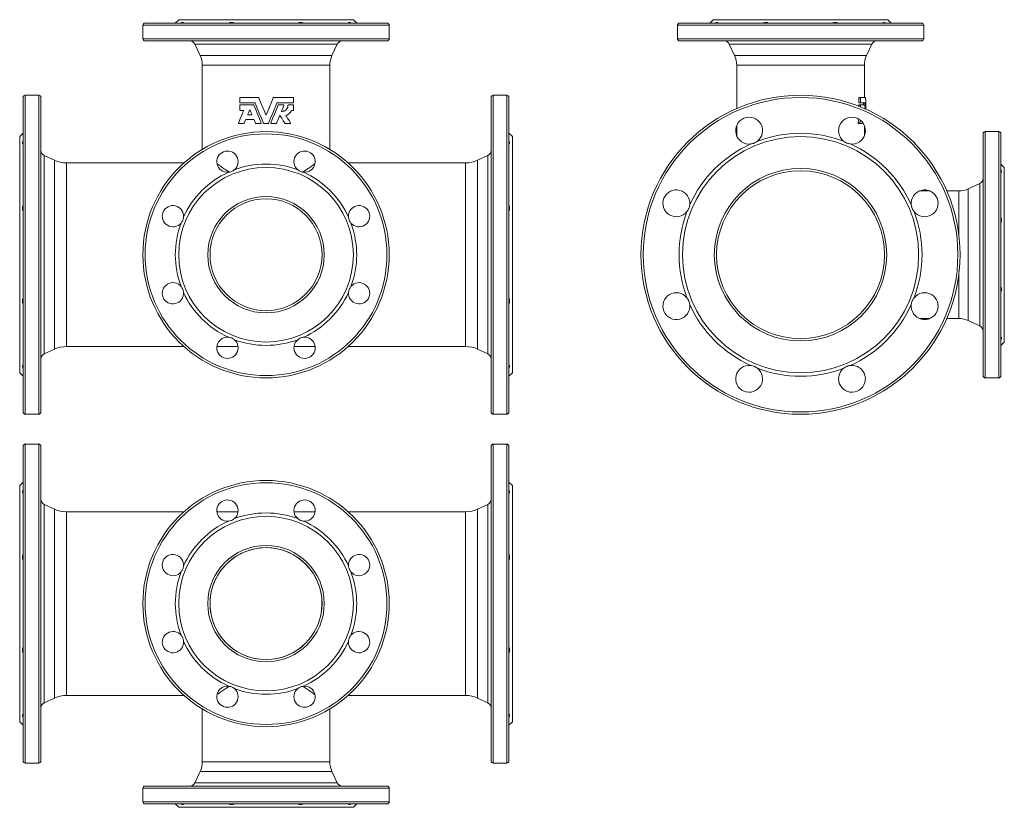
# Model space of a CAD drawing. Header units: millimetres. Extents: x -20 to 860, y -65 to 639.
import ezdxf

# ---------------------------------------------------------------- set-up
doc = ezdxf.new("R2010")
doc.units = ezdxf.units.MM

msp = doc.modelspace()

# ---------------------------------------------------------------- linework, layer by layer
at = {"color": 7, "linetype": 'Continuous', "lineweight": 15}
for p, q in [((90.22, 633.93), (90.22, 621.93)), ((92.22, 635.93), (200.22, 635.93)), ((122.22, 638.93), (119.22, 635.93)), ((278.22, 638.93), (122.22, 638.93)), ((200.22, 635.93), (308.22, 635.93)), ((281.22, 635.93), (278.22, 638.93)), ((310.22, 621.93), (310.22, 633.93)), ((567.61, 633.93), (567.61, 621.93)), ((569.61, 635.93), (785.61, 635.93)), ((599.61, 638.93), (596.61, 635.93)), ((755.61, 638.93), (599.61, 638.93)), ((758.61, 635.93), (755.61, 638.93)), ((787.61, 621.93), (787.61, 633.93)), ((308.22, 619.93), (92.22, 619.93)), ((136.56, 617.04), (141.34, 606.79)), ((259.09, 606.79), (263.87, 617.04)), ((785.61, 619.93), (569.61, 619.93)), ((613.95, 617.04), (618.73, 606.79)), ((736.48, 606.79), (741.26, 617.04)), ((143.22, 598.34), (143.22, 523.01)), ((257.22, 523.01), (257.22, 598.34)), ((620.61, 598.34), (620.61, 559.53)), ((734.61, 569.3), (734.61, 598.34)), ((-16.78, 288.43), (-16.78, 569.43)), ((-2.78, 571.43), (-14.78, 571.43)), ((-0.78, 569.43), (-0.78, 428.93)), ((176.86, 564.74), (176.86, 569.06)), ((177.1, 569.3), (193.5, 569.3)), ((190.3, 564.5), (177.1, 564.5)), ((206.93, 569.3), (224.62, 569.3)), ((224.62, 564.5), (210.14, 564.5)), ((224.86, 569.06), (224.86, 564.74)), ((401.22, 288.43), (401.22, 569.43)), ((415.22, 571.43), (403.22, 571.43)), ((417.22, 569.43), (417.22, 428.93)), ((729.6, 569.06), (729.6, 564.74)), ((731.35, 569.3), (729.71, 569.3)), ((731.35, 564.5), (729.71, 564.5)), ((731.24, 564.74), (731.24, 569.06)), ((731.35, 569.3), (735.72, 569.3)), ((735.26, 564.5), (731.35, 564.5)), ((176.86, 558.17), (176.86, 562.49)), ((177.1, 562.73), (189.11, 562.73)), ((179.92, 557.93), (177.1, 557.93)), ((187.31, 554.06), (184.23, 554.06)), ((211.32, 562.73), (216, 562.73)), ((220.06, 562.73), (224.62, 562.73)), ((224.62, 557.93), (223.25, 557.93)), ((224.86, 562.49), (224.86, 558.17)), ((729.6, 562.49), (729.6, 561.6)), ((731.35, 562.73), (729.71, 562.73)), ((731.24, 560.95), (731.24, 562.49)), ((731.35, 562.73), (735.04, 562.73)), ((180.48, 546.26), (175.81, 546.26)), ((181.97, 549.47), (180.71, 546.41)), ((189.35, 549.62), (182.2, 549.62)), ((190.84, 546.41), (189.57, 549.47)), ((195.74, 546.26), (191.06, 546.26)), ((202.26, 546.26), (198.17, 546.26)), ((209.37, 546.26), (204.7, 546.26)), ((221.96, 546.26), (217.28, 546.26)), ((730.77, 546.26), (729.12, 546.26)), ((732.68, 546.26), (730.77, 546.26)), ((-16.78, 537.43), (-19.78, 534.43)), ((420.22, 534.43), (417.22, 537.43)), ((620.61, 544.41), (620.61, 535.18)), ((734.61, 535.18), (734.61, 544.41)), ((840.61, 320.93), (840.61, 536.93)), ((854.61, 538.93), (842.61, 538.93)), ((856.61, 536.93), (856.61, 428.93)), ((-19.78, 428.93), (-19.78, 534.43)), ((420.22, 428.93), (420.22, 534.43)), ((11.35, 513.27), (2.1, 517.58)), ((126.9, 510.93), (21.92, 510.93)), ((378.52, 510.93), (273.54, 510.93)), ((398.33, 517.58), (389.08, 513.27)), ((859.61, 506.93), (856.61, 509.93)), ((859.61, 428.93), (859.61, 506.93)), ((837.72, 492.58), (827.47, 487.8)), ((793.08, 485.93), (783.86, 485.93)), ((819.02, 485.93), (808.21, 485.93)), ((247.49, 445.2), (247.8, 444.29)), ((-19.78, 323.43), (-19.78, 428.93)), ((-0.78, 428.93), (-0.78, 288.43)), ((150.23, 428.55), (150.22, 429.54)), ((250.22, 428.93), (250.21, 428.67)), ((417.22, 428.93), (417.22, 288.43)), ((420.22, 323.43), (420.22, 428.93)), ((856.61, 428.93), (856.61, 320.93)), ((859.61, 350.93), (859.61, 428.93)), ((783.86, 371.93), (793.08, 371.93)), ((808.21, 371.93), (819.02, 371.93)), ((827.47, 370.05), (837.72, 365.27)), ((2.1, 340.27), (11.35, 344.59)), ((21.92, 346.93), (126.9, 346.93)), ((156.35, 346.93), (175.21, 346.93)), ((225.23, 346.93), (244.09, 346.93)), ((273.54, 346.93), (378.52, 346.93)), ((389.08, 344.59), (398.33, 340.27)), ((856.61, 347.93), (859.61, 350.93)), ((-19.78, 323.43), (-16.78, 320.43)), ((417.22, 320.43), (420.22, 323.43)), ((842.61, 318.93), (854.61, 318.93)), ((-14.78, 286.43), (-2.78, 286.43)), ((403.22, 286.43), (415.22, 286.43)), ((-16.78, -23.27), (-16.78, 257.73)), ((-2.78, 259.73), (-14.78, 259.73)), ((-0.78, 257.73), (-0.78, -23.27)), ((401.22, -23.27), (401.22, 257.73)), ((415.22, 259.73), (403.22, 259.73)), ((417.22, 257.73), (417.22, -23.27)), ((-16.78, 225.73), (-19.78, 222.73)), ((-19.78, 11.73), (-19.78, 222.73)), ((420.22, 222.73), (417.22, 225.73)), ((420.22, 11.73), (420.22, 222.73)), ((11.35, 201.57), (2.1, 205.88)), ((398.33, 205.88), (389.08, 201.57)), ((126.9, 199.23), (21.92, 199.23)), ((175.21, 199.23), (156.35, 199.23)), ((244.09, 199.23), (225.23, 199.23)), ((378.52, 199.23), (273.54, 199.23)), ((21.92, 35.23), (126.9, 35.23)), ((273.54, 35.23), (378.52, 35.23)), ((2.1, 28.58), (11.35, 32.89)), ((389.08, 32.89), (398.33, 28.58)), ((143.22, 23.15), (143.22, -24.18)), ((257.22, -24.18), (257.22, 23.15)), ((-19.78, 11.73), (-16.78, 8.73)), ((417.22, 8.73), (420.22, 11.73)), ((-14.78, -25.27), (-2.78, -25.27)), ((403.22, -25.27), (415.22, -25.27)), ((141.34, -32.63), (136.56, -42.88)), ((263.87, -42.88), (259.09, -32.63)), ((90.22, -47.77), (90.22, -59.77)), ((92.22, -45.77), (308.22, -45.77)), ((310.22, -59.77), (310.22, -47.77)), ((308.22, -61.77), (92.22, -61.77)), ((119.22, -61.77), (122.22, -64.77)), ((122.22, -64.77), (278.22, -64.77)), ((278.22, -64.77), (281.22, -61.77))]:
    msp.add_line(p, q, dxfattribs=at)
at = {"color": 8, "linetype": 'Continuous', "lineweight": 0}
for p, q in [((200.22, 633.93), (90.22, 633.93)), ((310.22, 633.93), (200.22, 633.93)), ((787.61, 633.93), (567.61, 633.93)), ((90.22, 621.93), (310.22, 621.93)), ((200.22, 617.04), (136.56, 617.04)), ((263.87, 617.04), (200.22, 617.04)), ((567.61, 621.93), (787.61, 621.93)), ((741.26, 617.04), (613.95, 617.04)), ((141.34, 606.79), (259.09, 606.79)), ((618.73, 606.79), (736.48, 606.79)), ((257.22, 598.34), (143.22, 598.34)), ((734.61, 598.34), (620.61, 598.34)), ((-14.78, 571.43), (-14.78, 286.43)), ((-2.78, 428.93), (-2.78, 571.43)), ((403.22, 571.43), (403.22, 286.43)), ((415.22, 428.93), (415.22, 571.43)), ((731.24, 569.06), (729.6, 569.06)), ((731.24, 564.74), (729.6, 564.74)), ((735.3, 564.35), (733.77, 564.35)), ((731.24, 562.49), (729.6, 562.49)), ((730.67, 546.59), (729.01, 546.59)), ((842.61, 538.93), (842.61, 318.93)), ((854.61, 428.93), (854.61, 538.93)), ((2.1, 517.58), (2.1, 428.93)), ((11.35, 428.93), (11.35, 513.27)), ((21.92, 510.93), (21.92, 428.93)), ((378.52, 428.93), (378.52, 510.93)), ((389.08, 513.27), (389.08, 344.59)), ((398.33, 340.27), (398.33, 517.58)), ((837.72, 365.27), (837.72, 492.58)), ((819.02, 446.52), (819.02, 485.93)), ((827.47, 487.8), (827.47, 370.05)), ((-2.78, 286.43), (-2.78, 428.93)), ((2.1, 428.93), (2.1, 340.27)), ((11.35, 344.59), (11.35, 428.93)), ((21.92, 428.93), (21.92, 346.93)), ((378.52, 346.93), (378.52, 428.93)), ((415.22, 286.43), (415.22, 428.93)), ((854.61, 318.93), (854.61, 428.93)), ((819.02, 371.93), (819.02, 411.34)), ((-14.78, 259.73), (-14.78, -25.27)), ((-2.78, -25.27), (-2.78, 259.73)), ((403.22, 259.73), (403.22, -25.27)), ((415.22, -25.27), (415.22, 259.73)), ((2.1, 205.88), (2.1, 28.58)), ((398.33, 28.58), (398.33, 205.88)), ((11.35, 32.89), (11.35, 201.57)), ((21.92, 199.23), (21.92, 35.23)), ((378.52, 35.23), (378.52, 199.23)), ((389.08, 201.57), (389.08, 32.89)), ((143.22, -24.18), (257.22, -24.18)), ((259.09, -32.63), (141.34, -32.63)), ((136.56, -42.88), (263.87, -42.88)), ((310.22, -47.77), (90.22, -47.77)), ((90.22, -59.77), (310.22, -59.77))]:
    msp.add_line(p, q, dxfattribs=at)
at = {"color": 7, "linetype": 'Continuous', "lineweight": 15, "flags": 128}
for points in [[(197.95, 546.41), (196.09, 550.91), (194.22, 555.41), (192.37, 559.89), (190.52, 564.35)], [(193.73, 569.15), (195.29, 565.38), (196.86, 561.59), (198.42, 557.81), (200, 554.02)], [(200.44, 554.02), (202.01, 557.81), (203.58, 561.59), (205.14, 565.38), (206.71, 569.15)], [(209.91, 564.35), (208.07, 559.89), (206.21, 555.41), (204.35, 550.91), (202.48, 546.41)], [(175.59, 546.59), (177.09, 550.22), (178.61, 553.88), (180.14, 557.6)], [(184.01, 554.39), (184.78, 556.24), (185.55, 558.1)], [(185.99, 558.1), (186.76, 556.25), (187.53, 554.39)], [(189.34, 562.58), (190.98, 558.61), (192.63, 554.61), (194.29, 550.61), (195.96, 546.59)], [(204.48, 546.59), (206.14, 550.61), (207.8, 554.61), (209.45, 558.61), (211.1, 562.58)], [(216.22, 562.4), (215.17, 559.87), (214.12, 557.34)], [(212.36, 553.08), (210.98, 549.75), (209.59, 546.41)], [(217.08, 546.37), (215.65, 548.6), (214.22, 550.85), (212.78, 553.11)], [(218.07, 553.04), (219.44, 550.89), (220.81, 548.75), (222.16, 546.63)]]:
    msp.add_lwpolyline(points, dxfattribs=at)
at = {"color": 7, "linetype": 'Continuous', "lineweight": 15}
for centre, radius in [((677.61, 428.93), 142.5), ((200.22, 428.93), 110), ((677.61, 428.93), 105.5), ((200.22, 428.93), 78), ((677.61, 428.93), 77), ((677.61, 428.93), 75), ((200.22, 428.93), 52), ((200.22, 428.93), 50), ((200.22, 117.23), 110), ((200.22, 117.23), 78), ((200.22, 117.23), 52), ((200.22, 117.23), 50)]:
    msp.add_circle(centre, radius, dxfattribs=at)
at = {"color": 8, "linetype": 'Continuous', "lineweight": 0}
for centre, radius in [((677.61, 428.93), 140.5), ((200.22, 428.93), 108), ((200.22, 117.23), 108)]:
    msp.add_circle(centre, radius, dxfattribs=at)
at = {"color": 7, "linetype": 'Continuous', "lineweight": 15}
for centre, radius, start, end in [((92.22, 633.93), 2, 90, 180), ((308.22, 633.93), 2, 0, 90), ((569.61, 633.93), 2, 90, 180), ((785.61, 633.93), 2, 0, 90), ((92.22, 621.93), 2, 180, 270), ((132.03, 614.93), 5, 25, 90), ((268.4, 614.93), 5, 90, 155), ((308.22, 621.93), 2, 270, 0), ((569.61, 621.93), 2, 180, 270), ((609.42, 614.93), 5, 25, 90), ((745.79, 614.93), 5, 90, 155), ((785.61, 621.93), 2, 270, 0), ((123.22, 598.34), 20, 0, 25), ((277.22, 598.34), 20, 155, 180), ((600.61, 598.34), 20, 0, 25), ((754.61, 598.34), 20, 155, 180), ((-14.78, 569.43), 2, 90, 180), ((-2.78, 569.43), 2, 0, 90), ((403.22, 569.43), 2, 90, 180), ((415.22, 569.43), 2, 0, 90), ((631.68, 539.79), 12, 308.25887, 276.74113), ((723.53, 539.79), 12, 263.25887, 231.74113), ((677.61, 428.93), 108.5, 69.22128, 110.77872), ((842.61, 536.93), 2, 90, 180), ((854.61, 536.93), 2, 0, 90), ((677.61, 428.93), 108.5, 114.22128, 155.77872), ((677.61, 428.93), 108.5, 24.22128, 65.77872), ((4.22, 522.11), 5, 180, 245), ((165.78, 512.08), 9.5, 310.17807, 274.82193), ((234.66, 512.08), 9.5, 265.17807, 229.82193), ((396.22, 522.11), 5, 295, 0), ((21.92, 535.93), 25, 245, 270), ((378.52, 535.93), 25, 270, 295), ((200.22, 428.93), 81, 114.54105, 155.45895), ((200.22, 428.93), 81, 69.54105, 110.45895), ((200.22, 428.93), 81, 24.54105, 65.45895), ((835.61, 497.11), 5, 295, 0), ((566.74, 474.85), 12, 353.25887, 321.74113), ((788.47, 474.85), 12, 218.25887, 186.74113), ((819.02, 505.93), 20, 270, 295), ((117.07, 463.37), 9.5, 355.17807, 319.82193), ((283.37, 463.37), 9.5, 220.17807, 184.82193), ((677.61, 428.93), 108.5, 159.22128, 200.77872), ((677.61, 428.93), 108.5, 339.22128, 20.77872), ((200.22, 428.93), 81, 159.54105, 200.45895), ((200.22, 428.93), 81, 339.54105, 20.45895), ((117.07, 394.49), 9.5, 40.17807, 4.82193), ((283.37, 394.49), 9.5, 175.17807, 139.82193), ((200.22, 428.93), 81, 204.54105, 245.45895), ((200.22, 428.93), 81, 294.54105, 335.45895), ((566.74, 383.01), 12, 38.25887, 6.74113), ((788.47, 383.01), 12, 173.25887, 141.74113), ((677.61, 428.93), 108.5, 204.22128, 245.77872), ((677.61, 428.93), 108.5, 294.22128, 335.77872), ((819.02, 351.93), 20, 65, 90), ((835.61, 360.74), 5, 0, 65), ((165.78, 345.78), 9.5, 85.17807, 49.82193), ((200.22, 428.93), 81, 249.54105, 290.45895), ((234.66, 345.78), 9.5, 130.17807, 94.82193), ((21.92, 321.93), 25, 90, 115), ((378.52, 321.93), 25, 65, 90), ((4.22, 335.74), 5, 115, 180), ((396.22, 335.74), 5, 0, 65), ((631.68, 318.06), 12, 83.25887, 51.74113), ((677.61, 428.93), 108.5, 249.22128, 290.77872), ((723.53, 318.06), 12, 128.25887, 96.74113), ((842.61, 320.93), 2, 180, 270), ((854.61, 320.93), 2, 270, 0), ((-14.78, 288.43), 2, 180, 270), ((-2.78, 288.43), 2, 270, 0), ((403.22, 288.43), 2, 180, 270), ((415.22, 288.43), 2, 270, 0), ((-14.78, 257.73), 2, 90, 180), ((-2.78, 257.73), 2, 0, 90), ((403.22, 257.73), 2, 90, 180), ((415.22, 257.73), 2, 0, 90), ((4.22, 210.42), 5, 180, 245), ((165.78, 200.38), 9.5, 310.17807, 274.82193), ((234.66, 200.38), 9.5, 265.17807, 229.82193), ((396.22, 210.42), 5, 295, 0), ((21.92, 224.23), 25, 245, 270), ((200.22, 117.23), 81, 69.54105, 110.45895), ((378.52, 224.23), 25, 270, 295), ((200.22, 117.23), 81, 114.54105, 155.45895), ((200.22, 117.23), 81, 24.54105, 65.45895), ((200.22, 117.23), 50, 270.00001, 266.82191), ((117.07, 151.67), 9.5, 355.17807, 319.82193), ((283.37, 151.67), 9.5, 220.17807, 184.82193), ((200.22, 117.23), 81, 159.54105, 200.45895), ((200.22, 117.23), 81, 339.54105, 20.45895), ((117.07, 82.79), 9.5, 40.17807, 4.82193), ((283.37, 82.79), 9.5, 175.17807, 139.82193), ((200.22, 117.23), 81, 204.54105, 245.45895), ((200.22, 117.23), 81, 294.54105, 335.45895), ((21.92, 10.23), 25, 90, 115), ((165.78, 34.08), 9.5, 85.17807, 49.82193), ((200.22, 117.23), 81, 249.54105, 290.45895), ((234.66, 34.08), 9.5, 130.17807, 94.82193), ((378.52, 10.23), 25, 65, 90), ((4.22, 24.05), 5, 115, 180), ((396.22, 24.05), 5, 0, 65), ((-14.78, -23.27), 2, 180, 270), ((-2.78, -23.27), 2, 270, 0), ((123.22, -24.18), 20, 335, 0), ((277.22, -24.18), 20, 180, 205), ((403.22, -23.27), 2, 180, 270), ((415.22, -23.27), 2, 270, 0), ((132.03, -40.77), 5, 270, 335), ((268.4, -40.77), 5, 205, 270), ((92.22, -47.77), 2, 90, 180), ((308.22, -47.77), 2, 0, 90), ((92.22, -59.77), 2, 180, 270), ((308.22, -59.77), 2, 270, 0)]:
    msp.add_arc(centre, radius, start, end, dxfattribs=at)
for centre, major_axis, start_param, end_param in [((677.61, 540.94), (0, 137.61), 4.871402, 4.883359), ((677.61, 540.94), (0, 141.23), 4.841226, 4.878934), ((677.61, 553.48), (0, 141.23), 4.750666, 4.823569), ((677.61, 536.31), (0, 141.23), 4.875272, 4.899485), ((677.61, 606.05), (0, 137.61), 4.265552, 4.293615), ((677.61, 606.05), (0, 141.23), 4.277803, 4.297112), ((677.61, 593.51), (0, 141.23), 4.37235, 4.379083)]:
    msp.add_ellipse(centre, major_axis=major_axis, ratio=0.414214, start_param=start_param, end_param=end_param, dxfattribs=at)
for points, knots in [([(124.33, 635.93), (124.63, 636.09), (124.92, 636.21), (125.43, 636.38), (125.66, 636.43), (126.03, 636.43), (126.19, 636.38), (126.42, 636.21), (126.49, 636.09), (126.53, 635.93)], [0, 0, 0, 0, 0.25, 0.25, 0.5, 0.5, 0.75, 0.75, 1, 1, 1, 1]), ([(171.9, 635.93), (171.54, 636.09), (171.15, 636.21), (170.32, 636.38), (169.87, 636.43), (168.95, 636.43), (168.48, 636.38), (167.52, 636.21), (167.04, 636.09), (166.57, 635.93)], [0, 0, 0, 0, 0.25, 0.25, 0.5, 0.5, 0.75, 0.75, 1, 1, 1, 1]), ([(228.53, 635.93), (228.89, 636.09), (229.28, 636.21), (230.12, 636.38), (230.57, 636.43), (231.48, 636.43), (231.95, 636.38), (232.91, 636.21), (233.39, 636.09), (233.86, 635.93)], [0, 0, 0, 0, 0.25, 0.25, 0.5, 0.5, 0.75, 0.75, 1, 1, 1, 1]), ([(276.11, 635.93), (275.8, 636.09), (275.52, 636.21), (275.01, 636.38), (274.78, 636.43), (274.4, 636.43), (274.25, 636.38), (274.01, 636.21), (273.94, 636.09), (273.9, 635.93)], [0, 0, 0, 0, 0.25, 0.25, 0.5, 0.5, 0.75, 0.75, 1, 1, 1, 1]), ([(601.72, 635.93), (602.02, 636.09), (602.3, 636.21), (602.81, 636.38), (603.04, 636.43), (603.42, 636.43), (603.58, 636.38), (603.81, 636.21), (603.88, 636.09), (603.92, 635.93)], [0, 0, 0, 0, 0.25, 0.25, 0.5, 0.5, 0.75, 0.75, 1, 1, 1, 1]), ([(649.29, 635.93), (648.93, 636.09), (648.54, 636.21), (647.71, 636.38), (647.26, 636.43), (646.34, 636.43), (645.87, 636.38), (644.91, 636.21), (644.43, 636.09), (643.96, 635.93)], [0, 0, 0, 0, 0.25, 0.25, 0.5, 0.5, 0.75, 0.75, 1, 1, 1, 1]), ([(705.92, 635.93), (706.28, 636.09), (706.67, 636.21), (707.51, 636.38), (707.96, 636.43), (708.87, 636.43), (709.34, 636.38), (710.3, 636.21), (710.78, 636.09), (711.25, 635.93)], [0, 0, 0, 0, 0.25, 0.25, 0.5, 0.5, 0.75, 0.75, 1, 1, 1, 1]), ([(753.5, 635.93), (753.19, 636.09), (752.91, 636.21), (752.4, 636.38), (752.17, 636.43), (751.79, 636.43), (751.64, 636.38), (751.4, 636.21), (751.33, 636.09), (751.29, 635.93)], [0, 0, 0, 0, 0.25, 0.25, 0.5, 0.5, 0.75, 0.75, 1, 1, 1, 1]), ([(176.86, 569.06), (176.86, 569.12), (176.89, 569.19), (176.98, 569.27), (177.04, 569.3), (177.1, 569.3)], [0, 0, 0, 0, 0.5, 0.5, 1, 1, 1, 1]), ([(177.1, 564.5), (177.04, 564.5), (176.98, 564.52), (176.89, 564.61), (176.86, 564.67), (176.86, 564.74)], [0, 0, 0, 0, 0.5, 0.5, 1, 1, 1, 1]), ([(224.62, 569.3), (224.69, 569.3), (224.74, 569.28), (224.84, 569.19), (224.86, 569.13), (224.86, 569.06)], [0, 0, 0, 0, 0.5, 0.5, 1, 1, 1, 1]), ([(224.86, 564.74), (224.86, 564.67), (224.84, 564.61), (224.75, 564.52), (224.69, 564.5), (224.62, 564.5)], [0, 0, 0, 0, 0.5, 0.5, 1, 1, 1, 1]), ([(729.71, 569.3), (729.68, 569.3), (729.66, 569.28), (729.62, 569.19), (729.6, 569.13), (729.6, 569.06)], [0, 0, 0, 0, 0.5, 0.5, 1, 1, 1, 1]), ([(729.6, 564.74), (729.6, 564.67), (729.62, 564.61), (729.66, 564.52), (729.68, 564.5), (729.71, 564.5)], [0, 0, 0, 0, 0.5, 0.5, 1, 1, 1, 1]), ([(731.24, 569.06), (731.24, 569.12), (731.26, 569.19), (731.29, 569.27), (731.32, 569.3), (731.35, 569.3)], [0, 0, 0, 0, 0.5, 0.5, 1, 1, 1, 1]), ([(731.35, 564.5), (731.32, 564.5), (731.29, 564.52), (731.26, 564.61), (731.24, 564.67), (731.24, 564.74)], [0, 0, 0, 0, 0.5, 0.5, 1, 1, 1, 1]), ([(176.86, 562.49), (176.86, 562.55), (176.89, 562.62), (176.98, 562.7), (177.04, 562.73), (177.1, 562.73)], [0, 0, 0, 0, 0.5, 0.5, 1, 1, 1, 1]), ([(177.1, 557.93), (177.04, 557.93), (176.98, 557.95), (176.89, 558.04), (176.86, 558.1), (176.86, 558.17)], [0, 0, 0, 0, 0.5, 0.5, 1, 1, 1, 1]), ([(180.14, 557.6), (180.18, 557.67), (180.17, 557.76), (180.07, 557.89), (180, 557.93), (179.92, 557.93)], [0, 0, 0, 0, 0.5, 0.5, 1, 1, 1, 1]), ([(184.23, 554.06), (184.16, 554.06), (184.08, 554.1), (183.99, 554.23), (183.98, 554.32), (184.01, 554.39)], [0, 0, 0, 0, 0.5, 0.5, 1, 1, 1, 1]), ([(185.55, 558.1), (185.57, 558.15), (185.6, 558.19), (185.68, 558.24), (185.73, 558.25), (185.82, 558.25), (185.87, 558.24), (185.94, 558.19), (185.98, 558.15), (185.99, 558.1)], [0, 0, 0, 0, 0.25, 0.25, 0.5, 0.5, 0.75, 0.75, 1, 1, 1, 1]), ([(187.53, 554.39), (187.56, 554.32), (187.55, 554.23), (187.46, 554.1), (187.39, 554.06), (187.31, 554.06)], [0, 0, 0, 0, 0.5, 0.5, 1, 1, 1, 1]), ([(200, 554.02), (200.01, 553.97), (200.04, 553.93), (200.12, 553.88), (200.17, 553.87), (200.26, 553.87), (200.31, 553.88), (200.39, 553.93), (200.42, 553.97), (200.44, 554.02)], [0, 0, 0, 0, 0.25, 0.25, 0.5, 0.5, 0.75, 0.75, 1, 1, 1, 1]), ([(214.12, 557.34), (214.09, 557.26), (214.1, 557.18), (214.19, 557.05), (214.26, 557.01), (214.33, 557)], [0, 0, 0, 0, 0.5, 0.5, 1, 1, 1, 1]), ([(214.33, 557), (214.7, 556.99), (215.05, 557.01), (215.58, 557.1), (215.76, 557.14), (216.1, 557.23), (216.27, 557.29), (216.77, 557.48), (217.09, 557.64), (217.69, 558.03), (217.98, 558.26), (218.49, 558.76), (218.73, 559.03), (219.03, 559.49), (219.13, 559.65), (219.3, 559.97), (219.37, 560.14), (219.51, 560.48), (219.57, 560.65), (219.67, 561), (219.71, 561.19), (219.81, 561.73), (219.84, 562.1), (219.82, 562.48)], [0, 0, 0, 0, 0.125, 0.125, 0.1875, 0.1875, 0.25, 0.25, 0.375, 0.375, 0.5, 0.5, 0.625, 0.625, 0.6875, 0.6875, 0.75, 0.75, 0.8125, 0.8125, 0.875, 0.875, 1, 1, 1, 1]), ([(216, 562.73), (216.07, 562.73), (216.15, 562.69), (216.24, 562.56), (216.25, 562.47), (216.22, 562.4)], [0, 0, 0, 0, 0.5, 0.5, 1, 1, 1, 1]), ([(223.03, 557.8), (222.77, 557.29), (222.46, 556.82), (221.78, 555.94), (221.39, 555.53), (220.56, 554.78), (220.12, 554.45), (219.19, 553.86), (218.7, 553.61), (218.18, 553.4)], [0, 0, 0, 0, 0.25, 0.25, 0.5, 0.5, 0.75, 0.75, 1, 1, 1, 1]), ([(219.82, 562.48), (219.82, 562.55), (219.85, 562.61), (219.94, 562.7), (220, 562.73), (220.06, 562.73)], [0, 0, 0, 0, 0.5, 0.5, 1, 1, 1, 1]), ([(224.62, 562.73), (224.69, 562.73), (224.74, 562.7), (224.84, 562.62), (224.86, 562.55), (224.86, 562.49)], [0, 0, 0, 0, 0.5, 0.5, 1, 1, 1, 1]), ([(224.86, 558.17), (224.86, 558.1), (224.84, 558.04), (224.75, 557.95), (224.69, 557.93), (224.62, 557.93)], [0, 0, 0, 0, 0.5, 0.5, 1, 1, 1, 1]), ([(729.71, 562.73), (729.68, 562.73), (729.66, 562.7), (729.62, 562.62), (729.6, 562.55), (729.6, 562.49)], [0, 0, 0, 0, 0.5, 0.5, 1, 1, 1, 1]), ([(731.24, 562.49), (731.24, 562.55), (731.26, 562.62), (731.29, 562.7), (731.32, 562.73), (731.35, 562.73)], [0, 0, 0, 0, 0.5, 0.5, 1, 1, 1, 1]), ([(175.81, 546.26), (175.73, 546.26), (175.66, 546.29), (175.59, 546.39), (175.57, 546.43), (175.56, 546.51), (175.57, 546.55), (175.59, 546.59)], [0, 0, 0, 0, 0.5, 0.5, 0.75, 0.75, 1, 1, 1, 1]), ([(195.96, 546.59), (195.99, 546.52), (195.98, 546.43), (195.89, 546.3), (195.82, 546.26), (195.74, 546.26)], [0, 0, 0, 0, 0.5, 0.5, 1, 1, 1, 1]), ([(204.7, 546.26), (204.62, 546.26), (204.54, 546.3), (204.45, 546.43), (204.45, 546.52), (204.48, 546.59)], [0, 0, 0, 0, 0.5, 0.5, 1, 1, 1, 1]), ([(212.78, 553.11), (212.73, 553.19), (212.64, 553.23), (212.47, 553.22), (212.39, 553.16), (212.36, 553.08)], [0, 0, 0, 0, 0.5, 0.5, 1, 1, 1, 1]), ([(218.18, 553.4), (218.12, 553.37), (218.07, 553.32), (218.02, 553.18), (218.03, 553.1), (218.07, 553.04)], [0, 0, 0, 0, 0.5, 0.5, 1, 1, 1, 1]), ([(222.16, 546.63), (222.18, 546.59), (222.19, 546.55), (222.2, 546.46), (222.18, 546.42), (222.12, 546.3), (222.04, 546.26), (221.96, 546.26)], [0, 0, 0, 0, 0.25, 0.25, 0.5, 0.5, 1, 1, 1, 1]), ([(729.01, 546.59), (729, 546.55), (729, 546.51), (729, 546.43), (729.01, 546.39), (729.04, 546.29), (729.08, 546.26), (729.12, 546.26)], [0, 0, 0, 0, 0.25, 0.25, 0.5, 0.5, 1, 1, 1, 1]), ([(730.77, 546.26), (730.74, 546.26), (730.7, 546.29), (730.67, 546.39), (730.66, 546.43), (730.66, 546.51), (730.66, 546.55), (730.67, 546.59)], [0, 0, 0, 0, 0.5, 0.5, 0.75, 0.75, 1, 1, 1, 1]), ([(-16.78, 530.37), (-16.94, 530.04), (-17.07, 529.73), (-17.2, 529.31), (-17.23, 529.18), (-17.27, 528.93), (-17.28, 528.81), (-17.28, 528.49), (-17.24, 528.32), (-17.07, 528.04), (-16.94, 527.94), (-16.78, 527.88)], [0, 0, 0, 0, 0.25, 0.25, 0.375, 0.375, 0.5, 0.5, 0.75, 0.75, 1, 1, 1, 1]), ([(417.22, 527.88), (417.38, 527.94), (417.5, 528.04), (417.63, 528.24), (417.66, 528.32), (417.71, 528.5), (417.72, 528.6), (417.72, 528.92), (417.67, 529.17), (417.51, 529.72), (417.38, 530.04), (417.22, 530.37)], [0, 0, 0, 0, 0.25, 0.25, 0.375, 0.375, 0.5, 0.5, 0.75, 0.75, 1, 1, 1, 1]), ([(633.09, 527.88), (633.63, 527.94), (634.16, 528.04), (634.96, 528.24), (635.22, 528.32), (635.75, 528.5), (636.02, 528.6), (636.79, 528.92), (637.29, 529.17), (638.24, 529.72), (638.69, 530.04), (639.11, 530.37)], [0, 0, 0, 0, 0.25, 0.25, 0.375, 0.375, 0.5, 0.5, 0.75, 0.75, 1, 1, 1, 1]), ([(716.1, 530.37), (716.52, 530.04), (716.97, 529.73), (717.68, 529.31), (717.92, 529.18), (718.42, 528.93), (718.68, 528.81), (719.45, 528.49), (719.98, 528.32), (721.04, 528.04), (721.58, 527.94), (722.12, 527.88)], [0, 0, 0, 0, 0.25, 0.25, 0.375, 0.375, 0.5, 0.5, 0.75, 0.75, 1, 1, 1, 1]), ([(171.9, 504.82), (171.54, 504.51), (171.15, 504.23), (170.32, 503.72), (169.87, 503.49), (168.95, 503.11), (168.48, 502.96), (167.52, 502.72), (167.04, 502.65), (166.57, 502.61)], [0, 0, 0, 0, 0.25, 0.25, 0.5, 0.5, 0.75, 0.75, 1, 1, 1, 1]), ([(228.53, 504.82), (228.89, 504.51), (229.28, 504.23), (230.12, 503.72), (230.57, 503.49), (231.48, 503.11), (231.95, 502.96), (232.91, 502.72), (233.39, 502.65), (233.86, 502.61)], [0, 0, 0, 0, 0.25, 0.25, 0.5, 0.5, 0.75, 0.75, 1, 1, 1, 1]), ([(856.61, 504.82), (856.77, 504.51), (856.89, 504.23), (857.06, 503.72), (857.11, 503.49), (857.11, 503.11), (857.06, 502.96), (856.89, 502.72), (856.77, 502.65), (856.61, 502.61)], [0, 0, 0, 0, 0.25, 0.25, 0.5, 0.5, 0.75, 0.75, 1, 1, 1, 1]), ([(-16.78, 473.44), (-16.94, 472.91), (-17.07, 472.37), (-17.2, 471.58), (-17.23, 471.31), (-17.27, 470.78), (-17.28, 470.52), (-17.28, 469.74), (-17.24, 469.25), (-17.07, 468.3), (-16.94, 467.84), (-16.78, 467.42)], [0, 0, 0, 0, 0.25, 0.25, 0.375, 0.375, 0.5, 0.5, 0.75, 0.75, 1, 1, 1, 1]), ([(417.22, 467.42), (417.38, 467.84), (417.5, 468.29), (417.63, 469), (417.66, 469.24), (417.71, 469.74), (417.72, 470), (417.72, 470.77), (417.67, 471.3), (417.51, 472.36), (417.38, 472.91), (417.22, 473.44)], [0, 0, 0, 0, 0.25, 0.25, 0.375, 0.375, 0.5, 0.5, 0.75, 0.75, 1, 1, 1, 1]), ([(576.16, 467.42), (576.5, 467.84), (576.8, 468.29), (577.22, 469), (577.35, 469.24), (577.6, 469.74), (577.72, 470), (578.04, 470.77), (578.22, 471.3), (578.49, 472.36), (578.59, 472.91), (578.66, 473.44)], [0, 0, 0, 0, 0.25, 0.25, 0.375, 0.375, 0.5, 0.5, 0.75, 0.75, 1, 1, 1, 1]), ([(776.55, 473.44), (776.62, 472.91), (776.72, 472.37), (776.92, 471.58), (777, 471.31), (777.18, 470.78), (777.28, 470.52), (777.6, 469.74), (777.85, 469.25), (778.4, 468.3), (778.72, 467.84), (779.05, 467.42)], [0, 0, 0, 0, 0.25, 0.25, 0.375, 0.375, 0.5, 0.5, 0.75, 0.75, 1, 1, 1, 1]), ([(124.33, 457.24), (124.63, 457.6), (124.92, 457.99), (125.43, 458.83), (125.66, 459.28), (126.03, 460.19), (126.19, 460.66), (126.42, 461.63), (126.49, 462.1), (126.53, 462.57)], [0, 0, 0, 0, 0.25, 0.25, 0.5, 0.5, 0.75, 0.75, 1, 1, 1, 1]), ([(276.11, 457.24), (275.8, 457.6), (275.52, 457.99), (275.01, 458.83), (274.78, 459.28), (274.4, 460.19), (274.25, 460.66), (274.01, 461.63), (273.94, 462.1), (273.9, 462.57)], [0, 0, 0, 0, 0.25, 0.25, 0.5, 0.5, 0.75, 0.75, 1, 1, 1, 1]), ([(856.61, 457.24), (856.77, 457.6), (856.89, 457.99), (857.06, 458.83), (857.11, 459.28), (857.11, 460.19), (857.06, 460.66), (856.89, 461.63), (856.77, 462.1), (856.61, 462.57)], [0, 0, 0, 0, 0.25, 0.25, 0.5, 0.5, 0.75, 0.75, 1, 1, 1, 1]), ([(124.33, 400.61), (124.63, 400.25), (124.92, 399.86), (125.43, 399.03), (125.66, 398.58), (126.03, 397.66), (126.19, 397.19), (126.42, 396.23), (126.49, 395.75), (126.53, 395.28)], [0, 0, 0, 0, 0.25, 0.25, 0.5, 0.5, 0.75, 0.75, 1, 1, 1, 1]), ([(276.11, 400.61), (275.8, 400.25), (275.52, 399.86), (275.01, 399.03), (274.78, 398.58), (274.4, 397.66), (274.25, 397.19), (274.01, 396.23), (273.94, 395.75), (273.9, 395.28)], [0, 0, 0, 0, 0.25, 0.25, 0.5, 0.5, 0.75, 0.75, 1, 1, 1, 1]), ([(856.61, 400.61), (856.77, 400.25), (856.89, 399.86), (857.06, 399.03), (857.11, 398.58), (857.11, 397.66), (857.06, 397.19), (856.89, 396.23), (856.77, 395.75), (856.61, 395.28)], [0, 0, 0, 0, 0.25, 0.25, 0.5, 0.5, 0.75, 0.75, 1, 1, 1, 1]), ([(-16.78, 390.44), (-16.94, 390.01), (-17.07, 389.57), (-17.2, 388.86), (-17.23, 388.61), (-17.27, 388.11), (-17.28, 387.86), (-17.28, 387.08), (-17.24, 386.56), (-17.07, 385.49), (-16.94, 384.95), (-16.78, 384.41)], [0, 0, 0, 0, 0.25, 0.25, 0.375, 0.375, 0.5, 0.5, 0.75, 0.75, 1, 1, 1, 1]), ([(417.22, 384.41), (417.38, 384.95), (417.5, 385.48), (417.63, 386.28), (417.66, 386.54), (417.71, 387.07), (417.72, 387.34), (417.72, 388.11), (417.67, 388.61), (417.51, 389.56), (417.38, 390.01), (417.22, 390.44)], [0, 0, 0, 0, 0.25, 0.25, 0.375, 0.375, 0.5, 0.5, 0.75, 0.75, 1, 1, 1, 1]), ([(578.66, 384.41), (578.59, 384.95), (578.49, 385.48), (578.29, 386.28), (578.21, 386.54), (578.03, 387.07), (577.93, 387.34), (577.61, 388.11), (577.37, 388.61), (576.81, 389.56), (576.5, 390.01), (576.16, 390.44)], [0, 0, 0, 0, 0.25, 0.25, 0.375, 0.375, 0.5, 0.5, 0.75, 0.75, 1, 1, 1, 1]), ([(779.05, 390.44), (778.72, 390.01), (778.41, 389.57), (777.99, 388.86), (777.86, 388.61), (777.61, 388.11), (777.49, 387.86), (777.17, 387.08), (777, 386.56), (776.72, 385.49), (776.62, 384.95), (776.55, 384.41)], [0, 0, 0, 0, 0.25, 0.25, 0.375, 0.375, 0.5, 0.5, 0.75, 0.75, 1, 1, 1, 1]), ([(171.9, 353.04), (171.54, 353.34), (171.15, 353.63), (170.32, 354.14), (169.87, 354.37), (168.95, 354.75), (168.48, 354.9), (167.52, 355.13), (167.04, 355.2), (166.57, 355.24)], [0, 0, 0, 0, 0.25, 0.25, 0.5, 0.5, 0.75, 0.75, 1, 1, 1, 1]), ([(228.53, 353.04), (228.89, 353.34), (229.28, 353.63), (230.12, 354.14), (230.57, 354.37), (231.48, 354.75), (231.95, 354.9), (232.91, 355.13), (233.39, 355.2), (233.86, 355.24)], [0, 0, 0, 0, 0.25, 0.25, 0.5, 0.5, 0.75, 0.75, 1, 1, 1, 1]), ([(856.61, 353.04), (856.77, 353.34), (856.89, 353.63), (857.06, 354.14), (857.11, 354.37), (857.11, 354.75), (857.06, 354.9), (856.89, 355.13), (856.77, 355.2), (856.61, 355.24)], [0, 0, 0, 0, 0.25, 0.25, 0.5, 0.5, 0.75, 0.75, 1, 1, 1, 1]), ([(-16.78, 329.98), (-16.94, 329.92), (-17.07, 329.82), (-17.2, 329.61), (-17.23, 329.53), (-17.27, 329.35), (-17.28, 329.26), (-17.28, 328.94), (-17.24, 328.69), (-17.07, 328.13), (-16.94, 327.82), (-16.78, 327.48)], [0, 0, 0, 0, 0.25, 0.25, 0.375, 0.375, 0.5, 0.5, 0.75, 0.75, 1, 1, 1, 1]), ([(417.22, 327.48), (417.38, 327.82), (417.5, 328.12), (417.63, 328.54), (417.66, 328.67), (417.71, 328.92), (417.72, 329.04), (417.72, 329.36), (417.67, 329.54), (417.51, 329.81), (417.38, 329.92), (417.22, 329.98)], [0, 0, 0, 0, 0.25, 0.25, 0.375, 0.375, 0.5, 0.5, 0.75, 0.75, 1, 1, 1, 1]), ([(639.11, 327.48), (638.69, 327.82), (638.24, 328.12), (637.53, 328.54), (637.29, 328.67), (636.79, 328.92), (636.53, 329.04), (635.76, 329.36), (635.24, 329.54), (634.17, 329.81), (633.63, 329.92), (633.09, 329.98)], [0, 0, 0, 0, 0.25, 0.25, 0.375, 0.375, 0.5, 0.5, 0.75, 0.75, 1, 1, 1, 1]), ([(722.12, 329.98), (721.58, 329.92), (721.05, 329.82), (720.25, 329.61), (719.99, 329.53), (719.46, 329.35), (719.19, 329.26), (718.42, 328.94), (717.93, 328.69), (716.98, 328.13), (716.52, 327.82), (716.1, 327.48)], [0, 0, 0, 0, 0.25, 0.25, 0.375, 0.375, 0.5, 0.5, 0.75, 0.75, 1, 1, 1, 1]), ([(-16.78, 218.67), (-16.94, 218.34), (-17.07, 218.03), (-17.2, 217.62), (-17.23, 217.48), (-17.27, 217.23), (-17.28, 217.12), (-17.28, 216.8), (-17.24, 216.62), (-17.07, 216.34), (-16.94, 216.24), (-16.78, 216.18)], [0, 0, 0, 0, 0.25, 0.25, 0.375, 0.375, 0.5, 0.5, 0.75, 0.75, 1, 1, 1, 1]), ([(417.22, 216.18), (417.38, 216.24), (417.5, 216.34), (417.63, 216.55), (417.66, 216.63), (417.71, 216.8), (417.72, 216.9), (417.72, 217.22), (417.67, 217.47), (417.51, 218.03), (417.38, 218.34), (417.22, 218.67)], [0, 0, 0, 0, 0.25, 0.25, 0.375, 0.375, 0.5, 0.5, 0.75, 0.75, 1, 1, 1, 1]), ([(171.9, 193.12), (171.54, 192.81), (171.15, 192.53), (170.32, 192.02), (169.87, 191.79), (168.95, 191.41), (168.48, 191.26), (167.52, 191.03), (167.04, 190.95), (166.57, 190.91)], [0, 0, 0, 0, 0.25, 0.25, 0.5, 0.5, 0.75, 0.75, 1, 1, 1, 1]), ([(228.53, 193.12), (228.89, 192.81), (229.28, 192.53), (230.12, 192.02), (230.57, 191.79), (231.48, 191.41), (231.95, 191.26), (232.91, 191.03), (233.39, 190.95), (233.86, 190.91)], [0, 0, 0, 0, 0.25, 0.25, 0.5, 0.5, 0.75, 0.75, 1, 1, 1, 1]), ([(-16.78, 161.74), (-16.94, 161.21), (-17.07, 160.68), (-17.2, 159.88), (-17.23, 159.61), (-17.27, 159.08), (-17.28, 158.82), (-17.28, 158.05), (-17.24, 157.55), (-17.07, 156.6), (-16.94, 156.15), (-16.78, 155.72)], [0, 0, 0, 0, 0.25, 0.25, 0.375, 0.375, 0.5, 0.5, 0.75, 0.75, 1, 1, 1, 1]), ([(417.22, 155.72), (417.38, 156.15), (417.5, 156.59), (417.63, 157.3), (417.66, 157.55), (417.71, 158.04), (417.72, 158.3), (417.72, 159.08), (417.67, 159.6), (417.51, 160.67), (417.38, 161.21), (417.22, 161.74)], [0, 0, 0, 0, 0.25, 0.25, 0.375, 0.375, 0.5, 0.5, 0.75, 0.75, 1, 1, 1, 1]), ([(124.33, 145.54), (124.63, 145.91), (124.92, 146.3), (125.43, 147.13), (125.66, 147.58), (126.03, 148.5), (126.19, 148.97), (126.42, 149.93), (126.49, 150.4), (126.53, 150.87)], [0, 0, 0, 0, 0.25, 0.25, 0.5, 0.5, 0.75, 0.75, 1, 1, 1, 1]), ([(276.11, 145.54), (275.8, 145.91), (275.52, 146.3), (275.01, 147.13), (274.78, 147.58), (274.4, 148.5), (274.25, 148.97), (274.01, 149.93), (273.94, 150.4), (273.9, 150.87)], [0, 0, 0, 0, 0.25, 0.25, 0.5, 0.5, 0.75, 0.75, 1, 1, 1, 1]), ([(124.33, 88.92), (124.63, 88.55), (124.92, 88.17), (125.43, 87.33), (125.66, 86.88), (126.03, 85.96), (126.19, 85.5), (126.42, 84.53), (126.49, 84.06), (126.53, 83.59)], [0, 0, 0, 0, 0.25, 0.25, 0.5, 0.5, 0.75, 0.75, 1, 1, 1, 1]), ([(276.11, 88.92), (275.8, 88.55), (275.52, 88.17), (275.01, 87.33), (274.78, 86.88), (274.4, 85.96), (274.25, 85.5), (274.01, 84.53), (273.94, 84.06), (273.9, 83.59)], [0, 0, 0, 0, 0.25, 0.25, 0.5, 0.5, 0.75, 0.75, 1, 1, 1, 1]), ([(-16.78, 78.74), (-16.94, 78.32), (-17.07, 77.87), (-17.2, 77.16), (-17.23, 76.92), (-17.27, 76.42), (-17.28, 76.16), (-17.28, 75.39), (-17.24, 74.86), (-17.07, 73.8), (-16.94, 73.25), (-16.78, 72.72)], [0, 0, 0, 0, 0.25, 0.25, 0.375, 0.375, 0.5, 0.5, 0.75, 0.75, 1, 1, 1, 1]), ([(417.22, 72.72), (417.38, 73.25), (417.5, 73.79), (417.63, 74.58), (417.66, 74.85), (417.71, 75.38), (417.72, 75.64), (417.72, 76.42), (417.67, 76.91), (417.51, 77.86), (417.38, 78.32), (417.22, 78.74)], [0, 0, 0, 0, 0.25, 0.25, 0.375, 0.375, 0.5, 0.5, 0.75, 0.75, 1, 1, 1, 1]), ([(171.9, 41.34), (171.54, 41.65), (171.15, 41.93), (170.32, 42.44), (169.87, 42.67), (168.95, 43.05), (168.48, 43.2), (167.52, 43.43), (167.04, 43.51), (166.57, 43.55)], [0, 0, 0, 0, 0.25, 0.25, 0.5, 0.5, 0.75, 0.75, 1, 1, 1, 1]), ([(228.53, 41.34), (228.89, 41.65), (229.28, 41.93), (230.12, 42.44), (230.57, 42.67), (231.48, 43.05), (231.95, 43.2), (232.91, 43.43), (233.39, 43.51), (233.86, 43.55)], [0, 0, 0, 0, 0.25, 0.25, 0.5, 0.5, 0.75, 0.75, 1, 1, 1, 1]), ([(-16.78, 18.28), (-16.94, 18.22), (-17.07, 18.12), (-17.2, 17.91), (-17.23, 17.83), (-17.27, 17.66), (-17.28, 17.56), (-17.28, 17.24), (-17.24, 16.99), (-17.07, 16.43), (-16.94, 16.12), (-16.78, 15.79)], [0, 0, 0, 0, 0.25, 0.25, 0.375, 0.375, 0.5, 0.5, 0.75, 0.75, 1, 1, 1, 1]), ([(417.22, 15.79), (417.38, 16.12), (417.5, 16.43), (417.63, 16.85), (417.66, 16.98), (417.71, 17.23), (417.72, 17.34), (417.72, 17.66), (417.67, 17.84), (417.51, 18.12), (417.38, 18.22), (417.22, 18.28)], [0, 0, 0, 0, 0.25, 0.25, 0.375, 0.375, 0.5, 0.5, 0.75, 0.75, 1, 1, 1, 1]), ([(124.33, -61.77), (124.63, -61.93), (124.92, -62.05), (125.43, -62.22), (125.66, -62.27), (126.03, -62.27), (126.19, -62.23), (126.42, -62.05), (126.49, -61.93), (126.53, -61.77)], [0, 0, 0, 0, 0.25, 0.25, 0.5, 0.5, 0.75, 0.75, 1, 1, 1, 1]), ([(171.9, -61.77), (171.54, -61.93), (171.15, -62.05), (170.32, -62.22), (169.87, -62.27), (168.95, -62.27), (168.48, -62.23), (167.52, -62.05), (167.04, -61.93), (166.57, -61.77)], [0, 0, 0, 0, 0.25, 0.25, 0.5, 0.5, 0.75, 0.75, 1, 1, 1, 1]), ([(228.53, -61.77), (228.89, -61.93), (229.28, -62.05), (230.12, -62.22), (230.57, -62.27), (231.48, -62.27), (231.95, -62.23), (232.91, -62.05), (233.39, -61.93), (233.86, -61.77)], [0, 0, 0, 0, 0.25, 0.25, 0.5, 0.5, 0.75, 0.75, 1, 1, 1, 1]), ([(276.11, -61.77), (275.8, -61.93), (275.52, -62.05), (275.01, -62.22), (274.78, -62.27), (274.4, -62.27), (274.25, -62.23), (274.01, -62.05), (273.94, -61.93), (273.9, -61.77)], [0, 0, 0, 0, 0.25, 0.25, 0.5, 0.5, 0.75, 0.75, 1, 1, 1, 1])]:
    msp.add_open_spline(points, degree=3, knots=knots, dxfattribs=at)
for points in [[(190.52, 564.35), (190.48, 564.44), (190.39, 564.5), (190.3, 564.5)], [(193.5, 569.3), (193.6, 569.3), (193.69, 569.24), (193.73, 569.15)], [(206.71, 569.15), (206.74, 569.24), (206.83, 569.3), (206.93, 569.3)], [(210.14, 564.5), (210.04, 564.5), (209.95, 564.44), (209.91, 564.35)], [(733.74, 564.5), (733.75, 564.5), (733.77, 564.44), (733.77, 564.35)], [(735.3, 564.35), (735.29, 564.44), (735.28, 564.5), (735.26, 564.5)], [(735.72, 569.3), (735.73, 569.3), (735.74, 569.24), (735.74, 569.15)], [(189.11, 562.73), (189.21, 562.73), (189.3, 562.67), (189.34, 562.58)], [(211.1, 562.58), (211.14, 562.67), (211.23, 562.73), (211.32, 562.73)], [(223.25, 557.93), (223.16, 557.93), (223.08, 557.88), (223.03, 557.8)], [(735.04, 562.73), (735.06, 562.73), (735.08, 562.67), (735.09, 562.58)], [(180.71, 546.41), (180.67, 546.32), (180.58, 546.26), (180.48, 546.26)], [(182.2, 549.62), (182.1, 549.62), (182.01, 549.56), (181.97, 549.47)], [(189.57, 549.47), (189.53, 549.56), (189.44, 549.62), (189.35, 549.62)], [(191.06, 546.26), (190.97, 546.26), (190.88, 546.32), (190.84, 546.41)], [(198.17, 546.26), (198.08, 546.26), (197.99, 546.32), (197.95, 546.41)], [(202.48, 546.41), (202.45, 546.32), (202.36, 546.26), (202.26, 546.26)], [(209.59, 546.41), (209.56, 546.32), (209.47, 546.26), (209.37, 546.26)], [(217.28, 546.26), (217.2, 546.26), (217.12, 546.3), (217.08, 546.37)], [(732.76, 546.41), (732.74, 546.32), (732.71, 546.26), (732.68, 546.26)]]:
    msp.add_open_spline(points, degree=3, dxfattribs=at)
at = {"color": 8, "linetype": 'Continuous', "lineweight": 0}
for points, knots in [([(156.45, 510.3), (156.52, 510.25), (157.12, 509.8), (158.34, 508.91), (160.11, 507.65), (161.96, 506.36), (163.77, 505.14), (165.53, 504.01), (166.75, 503.23), (167.44, 502.82), (167.55, 502.75)], [0, 0, 0, 0, 0.020321, 0.189166, 0.358153, 0.527148, 0.696005, 0.834751, 0.973616, 1, 1, 1, 1]), ([(232.88, 502.75), (233.03, 502.84), (233.8, 503.3), (235.12, 504.14), (236.85, 505.27), (238.53, 506.4), (240.17, 507.54), (241.76, 508.67), (243.03, 509.59), (243.75, 510.13), (243.98, 510.3)], [0, 0, 0, 0, 0.03597, 0.183233, 0.330498, 0.477673, 0.627841, 0.778109, 0.928369, 1, 1, 1, 1]), ([(167.55, 43.41), (167.07, 43.11), (165.95, 42.42), (164.24, 41.32), (162.42, 40.11), (160.67, 38.91), (159.07, 37.77), (157.66, 36.75), (156.83, 36.14), (156.45, 35.86)], [0, 0, 0, 0, 0.116017, 0.273972, 0.432037, 0.5901, 0.748051, 0.883151, 1, 1, 1, 1]), ([(243.98, 35.86), (243.76, 36.02), (243.06, 36.54), (241.83, 37.44), (240.29, 38.54), (238.68, 39.65), (237.01, 40.78), (235.26, 41.92), (233.89, 42.8), (233.07, 43.29), (232.88, 43.41)], [0, 0, 0, 0, 0.069587, 0.215501, 0.361423, 0.507253, 0.656041, 0.804923, 0.953802, 1, 1, 1, 1])]:
    msp.add_open_spline(points, degree=3, knots=knots, dxfattribs=at)

doc.saveas('drawing.dxf')
